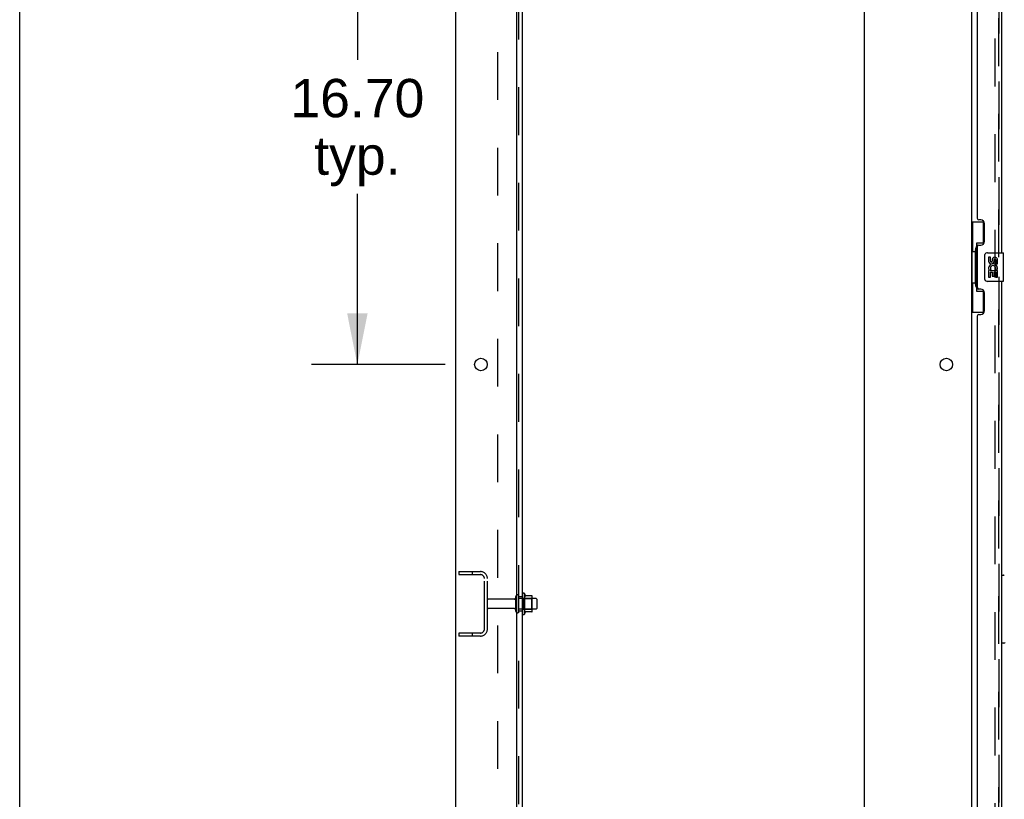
# Model space of a CAD drawing. Header units: inches. Extents: x 0 to 303, y 0 to 196.
# Tile 4 of 25: x 0 to 34, y 94 to 121. Entities that reach past the tile are written whole.
import ezdxf

# ---------------------------------------------------------------- set-up
doc = ezdxf.new("R2010")
doc.units = ezdxf.units.IN
doc.header["$LTSCALE"] = 16.67597
doc.header["$MEASUREMENT"] = 0
doc.linetypes.add('HIDDEN', pattern=[0.2, 0.1, -0.1])
doc.layers.get('0').update_dxf_attribs({"linetype": 'CONTINUOUS'})
for name, color, linetype in [('DEFAULT_2', 8, 'HIDDEN'), ('DIMENSIONS', 7, 'CONTINUOUS'), ('MASTER_DOOR_ASSEMBLY', 7, 'CONTINUOUS'), ('SLAVE_DOOR_ASSEMBLY', 7, 'CONTINUOUS'), ('SUBPANEL', 7, 'CONTINUOUS')]:
    doc.layers.add(name, color=color, linetype=linetype)
doc.styles.get("Standard").update_dxf_attribs({"font": 'arial.ttf'})
doc.dimstyles.new('DIMSTYLE_1', dxfattribs={"dimtxt": 1.337645, "dimasz": 1.783526, "dimexe": 0.09, "dimexo": 0.07, "dimgap": 0.0375, "dimtad": 0, "dimtih": 1, "dimtoh": 1, "dimzin": 4, "dimdsep": 46, "dimtxsty": 'Standard', "dimblk": '_FILLED', "dimblk1": '_FILLED', "dimblk2": '_FILLED', "dimcen": 0.09, "dimadec": 3, "dimazin": 1, "dimtfac": 1, "dimtdec": 3, "dimtofl": 0, "dimtmove": 0, "dimatfit": 3, "dimldrblk": '_FILLED', "dimfxl": 0, "dimtolj": 1, "dimtzin": 4, "dimarcsym": 0})

# ---------------------------------------------------------------- blocks, each defined once
blk = doc.blocks.new('_FILLED')
at = {"color": 0, "linetype": 'ByBlock'}
blk.add_solid([(0, 0), (-1, 0.2), (-1, -0.2)], dxfattribs=at)
blk = doc.blocks.new('*D11')
at = {"layer": 'DIMENSIONS', "color": 2, "linetype": 'Continuous'}
for p, q in [((14.853, 125.824), (10.184, 125.824)), ((11.789, 125.824), (11.789, 119.76)), ((11.789, 109.124), (11.789, 115.078)), ((14.853, 109.124), (10.184, 109.124))]:
    blk.add_line(p, q, dxfattribs=at)
at = {"layer": 'DIMENSIONS', "color": 2, "linetype": 'Continuous', "xscale": 1.7835262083, "yscale": 1.7835262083, "zscale": 1.7835262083}
for p, rotation in [((11.789, 125.824), 90), ((11.789, 109.124), 270)]:
    blk.add_blockref('_FILLED', p, dxfattribs=dict(at, rotation=rotation))
at = {"layer": 'DIMENSIONS', "color": 2, "linetype": 'Continuous', "insert": (11.789, 119.091), "char_height": 1.3376, "width": 4.6743, "attachment_point": 2, "line_spacing_factor": 0.9}
blk.add_mtext('16.70\\Ptyp.', dxfattribs=at)

msp = doc.modelspace()

# ---------------------------------------------------------------- linework, layer by layer
at = {"color": 7, "linetype": 'Continuous'}
for p, q in [((0, 0), (0, 196.188)), ((17.626, 101.13), (17.626, 100.418)), ((17.881, 101.051), (17.653, 101.051)), ((17.892, 100.518), (17.892, 101.029)), ((18.026, 100.961), (17.892, 100.961)), ((18.056, 100.931), (18.056, 100.616)), ((17.881, 100.496), (17.653, 100.496)), ((18.026, 100.586), (17.892, 100.586))]:
    msp.add_line(p, q, dxfattribs=at)
at = {"color": 3, "linetype": 'Continuous'}
for p, q in [((15.227, 57.878), (15.227, 143.67)), ((17.352, 59.899), (17.352, 140.274)), ((29.477, 140.274), (29.477, 59.899)), ((33.227, 140.326), (33.227, 61.222))]:
    msp.add_line(p, q, dxfattribs=at)
for centre in [(16.102, 109.124), (32.352, 109.124)]:
    msp.add_circle(centre, 0.219, dxfattribs=at)
at = {"color": 7, "linetype": 'Continuous'}
for centre, radius, start, end in [((17.594, 101.108), 0.0384, 34.4497, 180), ((17.025, 100.774), 0.698, 23.9679, 30.6631), ((17.672, 101.061), 0.01, 203.9679, 270), ((17.881, 101.041), 0.01, 5.1938, 90), ((17.75, 101.029), 0.141, 0, 5.2081), ((18.026, 100.931), 0.03, 360, 90), ((17.594, 100.44), 0.0384, 180, 325.5503), ((17.025, 100.774), 0.698, 329.3369, 336.0321), ((17.672, 100.486), 0.01, 90, 156.0321), ((17.881, 100.506), 0.01, 270, 354.8062), ((17.75, 100.518), 0.141, 354.7919, 360), ((18.026, 100.616), 0.03, 270, 0)]:
    msp.add_arc(centre, radius, start, end, dxfattribs=at)
at = {"layer": 'DEFAULT_2', "color": 8, "linetype": 'HIDDEN'}
for p, q in [((34.039, 140.508), (34.039, 61.039)), ((15.331, 101.899), (15.331, 101.795)), ((15.331, 101.899), (16.084, 101.899)), ((15.331, 101.795), (16.084, 101.795)), ((15.801, 101.899), (15.801, 101.795)), ((16.227, 99.895), (16.227, 101.652)), ((16.331, 99.895), (16.331, 101.652)), ((17.556, 101.108), (17.556, 100.44)), ((17.258, 100.939), (16.361, 100.939)), ((17.321, 100.516), (17.321, 101.031)), ((17.431, 100.516), (17.431, 101.031)), ((17.892, 100.961), (17.431, 100.961)), ((17.576, 100.957), (17.556, 100.977)), ((17.576, 100.957), (17.576, 100.59)), ((17.576, 100.957), (17.872, 100.957)), ((17.872, 100.957), (17.892, 100.977)), ((17.872, 100.957), (17.872, 100.59)), ((17.258, 100.609), (16.361, 100.609)), ((17.892, 100.586), (17.431, 100.586)), ((17.576, 100.59), (17.556, 100.57)), ((17.576, 100.59), (17.872, 100.59)), ((17.872, 100.59), (17.892, 100.57)), ((15.331, 99.753), (15.331, 99.649)), ((16.084, 99.753), (15.331, 99.753)), ((15.801, 99.753), (15.801, 99.649)), ((16.084, 99.649), (15.331, 99.649))]:
    msp.add_line(p, q, dxfattribs=at)
for centre, radius, start, end in [((16.084, 101.652), 0.246, 0, 90), ((16.084, 101.652), 0.142, 0, 90), ((17.376, 101.031), 0.055, 360, 180), ((16.361, 100.909), 0.03, 90, 180), ((17.258, 101.001), 0.0625, 270, 360), ((16.361, 100.639), 0.03, 180, 270), ((17.258, 100.546), 0.0625, 0, 90), ((17.376, 100.516), 0.055, 180, 0), ((16.084, 99.895), 0.246, 270, 360), ((16.084, 99.895), 0.142, 270, 360)]:
    msp.add_arc(centre, radius, start, end, dxfattribs=at)
at = {"layer": 'MASTER_DOOR_ASSEMBLY', "color": 8, "linetype": 'HIDDEN'}
for p, q in [((34.181, 135.679), (34.181, 112.869)), ((34.181, 112.179), (34.181, 89.369))]:
    msp.add_line(p, q, dxfattribs=at)
at = {"layer": 'MASTER_DOOR_ASSEMBLY', "color": 7, "linetype": 'Continuous'}
for p, q in [((34.285, 101.778), (34.347, 101.778)), ((34.363, 99.396), (34.285, 99.396))]:
    msp.add_line(p, q, dxfattribs=at)
for centre, start, end in [((34.347, 101.738), 45, 90), ((34.363, 99.435), 270, 360)]:
    msp.add_arc(centre, 0.0394, start, end, dxfattribs=at)
at = {"layer": 'SLAVE_DOOR_ASSEMBLY', "color": 8, "linetype": 'HIDDEN'}
for p, q in [((34.181, 112.869), (34.181, 135.679)), ((34.181, 89.369), (34.181, 112.179))]:
    msp.add_line(p, q, dxfattribs=at)
at = {"layer": 'SLAVE_DOOR_ASSEMBLY', "color": 3, "linetype": 'Continuous'}
for p, q in [((34.285, 113.024), (34.285, 135.524)), ((33.431, 134.316), (33.431, 114.231)), ((33.551, 114.171), (33.491, 114.171)), ((33.681, 113.421), (33.681, 114.041)), ((33.431, 113.231), (33.431, 111.816)), ((33.491, 113.291), (33.551, 113.291)), ((33.551, 111.756), (33.491, 111.756)), ((34.285, 89.524), (34.285, 112.024)), ((33.681, 111.006), (33.681, 111.626)), ((33.431, 110.816), (33.431, 90.731)), ((33.491, 110.876), (33.551, 110.876))]:
    msp.add_line(p, q, dxfattribs=at)
at = {"layer": 'SLAVE_DOOR_ASSEMBLY', "color": 7, "linetype": 'Continuous'}
for p, q in [((33.227, 114.099), (33.667, 114.099)), ((33.266, 114.099), (33.266, 113.074)), ((33.631, 114.099), (33.631, 113.319)), ((33.367, 113.104), (33.367, 113.125)), ((33.404, 113.364), (33.404, 111.684)), ((33.631, 113.364), (33.404, 113.364)), ((33.244, 113.074), (33.244, 111.974)), ((33.244, 113.074), (33.367, 113.074)), ((33.367, 111.974), (33.367, 113.074)), ((33.69, 112.124), (33.69, 112.924)), ((33.79, 113.024), (34.33, 113.024)), ((33.827, 112.87), (33.827, 112.733)), ((33.89, 112.87), (33.827, 112.87)), ((33.89, 112.733), (33.89, 112.87)), ((33.955, 112.796), (33.955, 112.727)), ((34.016, 112.733), (34.016, 112.775)), ((34.079, 112.775), (34.079, 112.639)), ((34.142, 112.639), (34.142, 112.775)), ((34.345, 112.039), (34.345, 113.009)), ((33.827, 112.408), (33.827, 112.178)), ((33.845, 112.408), (33.827, 112.408)), ((33.88, 112.408), (33.907, 112.428)), ((33.88, 112.408), (34.142, 112.408)), ((34.071, 112.444), (34.129, 112.419)), ((34.079, 112.639), (34.142, 112.639)), ((34.142, 112.178), (34.142, 112.408)), ((33.827, 112.178), (33.89, 112.178)), ((33.89, 112.178), (33.89, 112.346)), ((33.89, 112.346), (33.955, 112.346)), ((33.955, 112.346), (33.955, 112.209)), ((33.955, 112.209), (34.016, 112.209)), ((34.016, 112.209), (34.016, 112.346)), ((34.016, 112.346), (34.079, 112.346)), ((34.079, 112.346), (34.079, 112.178)), ((34.079, 112.178), (34.142, 112.178)), ((33.244, 111.974), (33.367, 111.974)), ((33.266, 111.974), (33.266, 110.949)), ((33.367, 111.923), (33.367, 111.944)), ((33.631, 111.729), (33.631, 110.949)), ((34.33, 112.024), (33.79, 112.024)), ((33.404, 111.684), (33.631, 111.684)), ((33.227, 110.949), (33.667, 110.949))]:
    msp.add_line(p, q, dxfattribs=at)
for points in [[(33.404, 113.34), (33.404, 113.337), (33.404, 113.333), (33.405, 113.329), (33.406, 113.325), (33.408, 113.32), (33.41, 113.315), (33.413, 113.309), (33.416, 113.303), (33.419, 113.297), (33.423, 113.29), (33.427, 113.283), (33.432, 113.275), (33.437, 113.266), (33.44, 113.263)], [(33.69, 112.924), (33.69, 112.93), (33.69, 112.936), (33.691, 112.942), (33.693, 112.948), (33.694, 112.954), (33.696, 112.96)], [(33.696, 112.088), (33.694, 112.093), (33.693, 112.099), (33.691, 112.105), (33.69, 112.111), (33.69, 112.118), (33.69, 112.124)], [(33.44, 111.785), (33.437, 111.781), (33.432, 111.773), (33.427, 111.765), (33.423, 111.758), (33.419, 111.751), (33.416, 111.744), (33.413, 111.738), (33.41, 111.733), (33.408, 111.728), (33.406, 111.723), (33.405, 111.719), (33.404, 111.715), (33.404, 111.711), (33.404, 111.708)]]:
    msp.add_lwpolyline(points, dxfattribs=at)
at = {"layer": 'SLAVE_DOOR_ASSEMBLY', "color": 3, "linetype": 'Continuous'}
for centre, radius, start, end in [((33.491, 114.231), 0.06, 180, 270), ((33.551, 114.041), 0.13, 0, 90), ((33.491, 113.231), 0.06, 90, 180), ((33.551, 113.421), 0.13, 270, 360), ((33.491, 111.816), 0.06, 180, 270), ((33.551, 111.626), 0.13, 0, 90), ((33.491, 110.816), 0.06, 90, 180), ((33.551, 111.006), 0.13, 270, 360)]:
    msp.add_arc(centre, radius, start, end, dxfattribs=at)
at = {"layer": 'SLAVE_DOOR_ASSEMBLY', "color": 7, "linetype": 'Continuous'}
for centre, radius, start, end in [((33.79, 112.924), 0.1, 90, 158.8004), ((34.047, 112.775), 0.0943, 68.6999, 167.4338), ((34.047, 112.775), 0.0314, 0, 180.0485), ((34.047, 112.775), 0.0943, 0, 68.6704), ((34.33, 113.009), 0.015, 0, 90), ((33.921, 112.733), 0.0943, 180, 360), ((33.981, 112.482), 0.154, 161.4199, 206.1963), ((33.984, 112.482), 0.157, 336.5966, 161.8791), ((33.984, 112.482), 0.157, 205.737, 207.8532), ((33.921, 112.733), 0.0314, 180, 261.2295), ((33.984, 112.482), 0.0943, 336.5966, 215.1122), ((33.921, 112.738), 0.0362, 263.4285, 341.7628), ((33.79, 112.124), 0.1, 201.205, 270), ((34.33, 112.039), 0.015, 270, 360)]:
    msp.add_arc(centre, radius, start, end, dxfattribs=at)
for centre, start_param, end_param in [((33.471, 113.114), 0.699287, 1.51401), ((33.471, 113.114), -4.655602, -3.84088), ((33.471, 111.933), 0.699287, 1.51401), ((33.471, 111.933), -4.655602, -3.84088)]:
    msp.add_ellipse(centre, major_axis=(0, 0.18), ratio=0.579493, start_param=start_param, end_param=end_param, dxfattribs=at)
at = {"layer": 'SUBPANEL', "color": 3, "linetype": 'Continuous'}
msp.add_line((17.556, 61.93), (17.556, 139.618), dxfattribs=at)
at = {"layer": 'SUBPANEL', "color": 8, "linetype": 'HIDDEN'}
for p, q in [((17.431, 63.77), (17.431, 137.778)), ((16.681, 133.368), (16.681, 68.18)), ((17.431, 101.024), (17.556, 101.024)), ((17.431, 100.524), (17.556, 100.524))]:
    msp.add_line(p, q, dxfattribs=at)

# ---------------------------------------------------------------- dimensions: what is measured, and where the dimension line sits
at = {"layer": 'DIMENSIONS', "color": 2, "linetype": 'Continuous'}
dim = msp.add_linear_dim(base=(11.789, 109.124), p1=(14.923, 125.824), p2=(14.923, 109.124), angle=270, text='<>\\Ptyp.', dimstyle='DIMSTYLE_1', dxfattribs=at)
dim.commit()
dim.dimension.update_dxf_attribs({"geometry": '*D11', "text_midpoint": (11.789, 117.419), "dimtype": 160})

doc.saveas('drawing.dxf')
